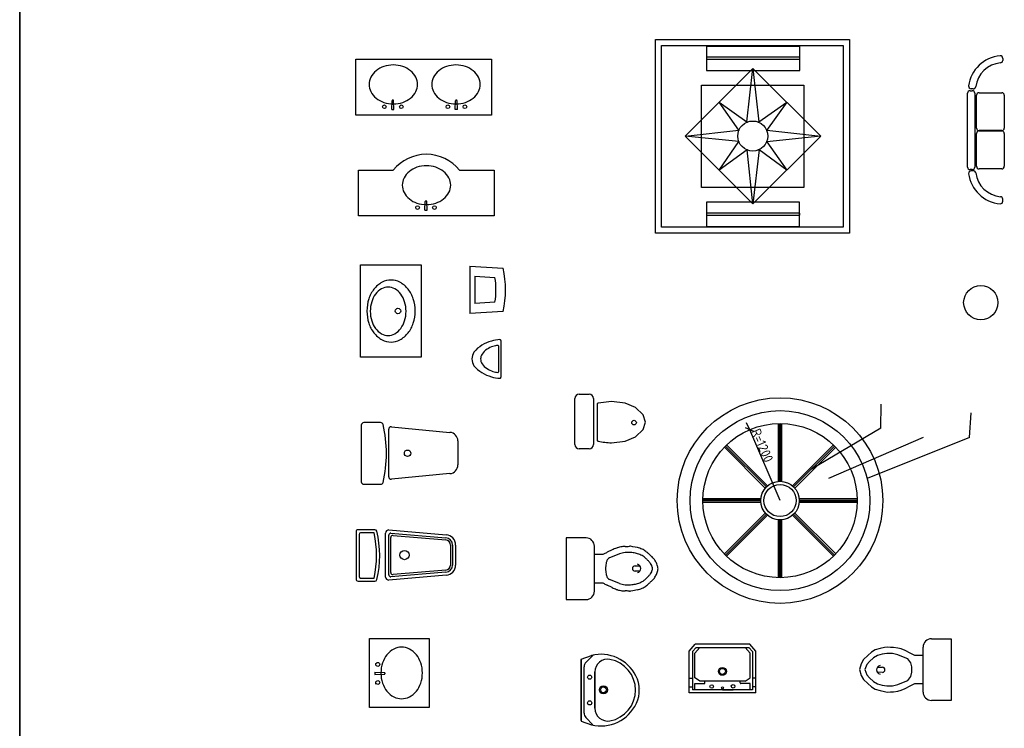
# Model space of a CAD drawing. Header units: inches. Extents: x 100794 to 106273, y 288 to 2276.
# Tile 36 of 149: x 101017 to 101378, y 1550 to 1809. Entities that reach past the tile are written whole.
import ezdxf

# ---------------------------------------------------------------- set-up
doc = ezdxf.new("R2010")
doc.units = ezdxf.units.IN
doc.header["$MEASUREMENT"] = 0
doc.layers.get('0').update_dxf_attribs({"linetype": 'CONTINUOUS'})
doc.layers.add('1', color=7, linetype='CONTINUOUS')
doc.styles.get("Standard").update_dxf_attribs({"font": 'ISOCP'})

msp = doc.modelspace()

# ---------------------------------------------------------------- linework, layer by layer
msp.add_line((101017.46248, 2275.68468), (101017.46248, 287.5562))
msp.add_line((101017.46248, 2275.68468), (101017.46248, 287.5562))
msp.add_lwpolyline([(101017.46248, 2275.68468), (106272.66502, 2275.68468), (106272.66502, 287.5562), (101017.46248, 287.5562)], close=True)
at = {"layer": '1', "color": 4}
for p, q in [((101250.19696, 1731.05823), (101250.19696, 1802.08764)), ((101250.19696, 1802.08764), (101321.22637, 1802.08764)), ((101252.4699, 1733.33117), (101252.4699, 1799.8147)), ((101252.4699, 1799.8147), (101318.95343, 1799.8147)), ((101303.06976, 1799.52942), (101268.97209, 1799.52942)), ((101268.97209, 1799.52942), (101268.97209, 1790.69916)), ((101303.06976, 1790.69916), (101303.06976, 1799.52942)), ((101318.95343, 1799.8147), (101318.95343, 1733.33117)), ((101321.22637, 1802.08764), (101321.22637, 1731.05823)), ((101303.0671, 1795.55326), (101268.92827, 1795.55326)), ((101268.92827, 1795.55326), (101268.92827, 1794.82338)), ((101303.0671, 1794.82338), (101303.0671, 1795.55326)), ((101140.57572, 1794.8528), (101190.23468, 1794.8528)), ((101140.57572, 1774.38221), (101140.57572, 1794.8528)), ((101190.23468, 1794.8528), (101190.23468, 1774.38221)), ((101268.92827, 1794.82338), (101303.0671, 1794.82338)), ((101377.40207, 1795.09279), (101377.37382, 1794.38133)), ((101261.12898, 1766.62772), (101285.92597, 1791.42471)), ((101268.97209, 1790.69916), (101303.06976, 1790.69916)), ((101283.65771, 1771.87906), (101285.88771, 1791.4646)), ((101285.88771, 1791.4646), (101288.03512, 1771.87906)), ((101285.92597, 1791.42471), (101310.72295, 1766.62772)), ((101267.02379, 1747.79668), (101267.02379, 1785.30021)), ((101267.02379, 1785.30021), (101304.52732, 1785.30021)), ((101304.52732, 1785.30021), (101304.52732, 1747.79668)), ((101364.48497, 1755.32709), (101364.48497, 1782.33117)), ((101365.42615, 1783.27234), (101366.1996, 1783.27234)), ((101366.4914, 1783.95788), (101365.78303, 1783.98601)), ((101367.14077, 1782.33117), (101367.14077, 1755.32709)), ((101367.75492, 1769.59987), (101367.75492, 1781.5935)), ((101368.6961, 1782.53467), (101377.00518, 1782.53467)), ((101377.94635, 1781.5935), (101377.94635, 1769.59987)), ((101153.70033, 1776.41898), (101153.80562, 1779.63559)), ((101154.17679, 1779.82378), (101154.00008, 1779.82378)), ((101154.47653, 1776.41898), (101154.37124, 1779.63559)), ((101176.95567, 1776.41898), (101177.06096, 1779.63559)), ((101177.25542, 1779.82378), (101177.43213, 1779.82378)), ((101177.73187, 1776.41898), (101177.62658, 1779.63559)), ((101273.52747, 1779.02621), (101283.65771, 1771.87906)), ((101280.76696, 1768.8214), (101273.52747, 1779.02621)), ((101288.03512, 1771.87906), (101298.32446, 1779.02621)), ((101298.32446, 1779.02621), (101290.84328, 1768.73876)), ((101190.23468, 1774.38221), (101140.57572, 1774.38221)), ((101153.69637, 1776.41898), (101154.47653, 1776.41898)), ((101177.73584, 1776.41898), (101176.95567, 1776.41898)), ((101261.10987, 1766.59014), (101280.76696, 1768.8214)), ((101280.76696, 1764.68943), (101261.10987, 1766.59014)), ((101285.92597, 1741.83073), (101261.12898, 1766.62772)), ((101310.72295, 1766.62772), (101285.92597, 1741.83073)), ((101291.00847, 1768.8214), (101310.72295, 1766.62772)), ((101310.72295, 1766.62772), (101291.00847, 1764.52415)), ((101367.75492, 1755.59267), (101367.75492, 1767.5863)), ((101377.00518, 1768.65869), (101368.6961, 1768.65869)), ((101368.6961, 1768.52748), (101377.00518, 1768.52748)), ((101377.94635, 1767.5863), (101377.94635, 1755.59267)), ((101273.52747, 1754.22923), (101280.76696, 1764.68943)), ((101291.00847, 1764.52415), (101298.32446, 1754.22923)), ((101283.82289, 1761.63177), (101273.52747, 1754.22923)), ((101285.88771, 1741.79831), (101283.82289, 1761.63177)), ((101288.20031, 1761.63177), (101285.88771, 1741.79831)), ((101298.32446, 1754.22923), (101288.20031, 1761.63177)), ((101141.52566, 1754.22662), (101154.24635, 1754.22662)), ((101141.52566, 1737.48381), (101141.52566, 1754.22662)), ((101178.46393, 1754.22662), (101191.18462, 1754.22662)), ((101191.18462, 1754.22662), (101191.18462, 1737.48381)), ((101366.1996, 1754.38591), (101365.42615, 1754.38591)), ((101366.4914, 1753.98814), (101365.78303, 1753.96001)), ((101377.00518, 1754.65149), (101368.6961, 1754.65149)), ((101304.52732, 1747.79668), (101267.02379, 1747.79668)), ((101165.84249, 1739.52057), (101165.94778, 1742.73718)), ((101166.31894, 1742.92538), (101166.14224, 1742.92538)), ((101166.61869, 1739.52057), (101166.5134, 1742.73718)), ((101303.0081, 1742.43284), (101268.91043, 1742.43284)), ((101268.91043, 1742.43284), (101268.91043, 1733.60257)), ((101303.0081, 1733.60257), (101303.0081, 1742.43284)), ((101377.40207, 1742.85323), (101377.37382, 1743.56468)), ((101165.83852, 1739.52057), (101166.61869, 1739.52057)), ((101303.0671, 1738.47711), (101268.92827, 1738.47711)), ((101268.92827, 1738.47711), (101268.92827, 1737.74723)), ((101268.92827, 1737.74723), (101303.0671, 1737.74723)), ((101303.0671, 1737.74723), (101303.0671, 1738.47711)), ((101191.18462, 1737.48381), (101141.52566, 1737.48381)), ((101321.22637, 1731.05823), (101250.19696, 1731.05823)), ((101318.95343, 1733.33117), (101252.4699, 1733.33117)), ((101268.91043, 1733.60257), (101303.0081, 1733.60257)), ((101142.25123, 1685.67044), (101142.25123, 1719.55796)), ((101142.25123, 1719.55796), (101164.46257, 1719.55796)), ((101164.46257, 1719.55796), (101164.46257, 1685.67044)), ((101182.21307, 1719.02864), (101182.21307, 1701.6516)), ((101182.21307, 1719.02864), (101194.47184, 1718.23435)), ((101184.06649, 1715.37174), (101191.4498, 1714.89335)), ((101184.06649, 1715.37174), (101184.06649, 1705.3085)), ((101191.4498, 1705.78689), (101184.06649, 1705.3085)), ((101194.47184, 1702.44589), (101182.21307, 1701.6516)), ((101193.61387, 1691.76464), (101193.61387, 1678.3024)), ((101192.73442, 1689.78488), (101192.73442, 1680.28217)), ((101164.46257, 1685.67044), (101142.25123, 1685.67044)), ((101220.73115, 1653.64297), (101220.73115, 1670.58415)), ((101222.23703, 1672.09003), (101226.00174, 1672.09003)), ((101227.50762, 1670.58415), (101227.50762, 1653.64297)), ((101234.1928, 1669.45169), (101229.25564, 1668.83559)), ((101239.12996, 1668.83559), (101234.1928, 1669.45169)), ((101229.25564, 1668.83559), (101228.91653, 1668.74498)), ((101228.91653, 1668.74498), (101228.91653, 1655.05447)), ((101242.91739, 1667.23977), (101239.12996, 1668.83559)), ((101245.71284, 1664.56924), (101242.91739, 1667.23977)), ((101332.70145, 1659.65231), (101332.88968, 1668.45231)), ((101246.53123, 1661.89972), (101245.71284, 1664.56924)), ((101245.71284, 1659.23021), (101246.53123, 1661.89972)), ((101365.24263, 1656.21701), (101365.83086, 1665.25231)), ((101142.53373, 1660.80191), (101142.53373, 1640.02073)), ((101149.61729, 1661.70544), (101143.43726, 1661.70544)), ((101152.56016, 1641.90351), (101152.56016, 1659.27806)), ((101153.53958, 1660.17839), (101174.94823, 1658.14418)), ((101242.91739, 1656.55968), (101245.71284, 1659.23021)), ((101295.24267, 1640.19272), (101295.24267, 1661.39375)), ((101295.24267, 1661.39375), (101295.24267, 1640.19272)), ((101295.8309, 1640.21728), (101295.8309, 1661.39375)), ((101295.8309, 1640.21728), (101295.8309, 1661.39375)), ((101296.41914, 1640.19272), (101296.41914, 1661.39375)), ((101296.41914, 1661.39375), (101296.41914, 1640.19272)), ((101332.70145, 1659.65231), (101307.35366, 1644.68121)), ((101177.8953, 1654.98916), (101177.8953, 1646.1924)), ((101234.1928, 1654.34776), (101239.12996, 1654.96386)), ((101239.12996, 1654.96386), (101242.91739, 1656.55968)), ((101348.23086, 1656.21701), (101313.62285, 1641.30728)), ((101365.24263, 1656.21701), (101327.75187, 1641.29315)), ((101226.00174, 1652.13709), (101222.23703, 1652.13709)), ((101290.44098, 1637.71649), (101275.44959, 1652.70788)), ((101275.44959, 1652.70788), (101290.44098, 1637.71649)), ((101290.83956, 1638.14979), (101275.86553, 1653.12382)), ((101291.27287, 1638.54838), (101276.28148, 1653.53977)), ((101276.28148, 1653.53977), (101291.27287, 1638.54838)), ((101315.38033, 1653.53977), (101300.38894, 1638.54838)), ((101300.38894, 1638.54838), (101315.38033, 1653.53977)), ((101300.82224, 1638.14979), (101315.79627, 1653.12382)), ((101316.21222, 1652.70788), (101301.22083, 1637.71649)), ((101301.22083, 1637.71649), (101316.21222, 1652.70788)), ((101174.94823, 1643.03739), (101153.53958, 1641.00317)), ((101143.43726, 1639.1172), (101149.62903, 1639.1172)), ((101288.79663, 1633.74669), (101267.59561, 1633.74669)), ((101267.59561, 1633.74669), (101288.79663, 1633.74669)), ((101288.77208, 1633.15845), (101267.59561, 1633.15845)), ((101324.0662, 1633.74669), (101302.86517, 1633.74669)), ((101302.86517, 1633.74669), (101324.0662, 1633.74669)), ((101302.88973, 1633.15845), (101324.0662, 1633.15845)), ((101288.79663, 1632.57022), (101267.59561, 1632.57022)), ((101267.59561, 1632.57022), (101288.79663, 1632.57022)), ((101324.0662, 1632.57022), (101302.86517, 1632.57022)), ((101302.86517, 1632.57022), (101324.0662, 1632.57022)), ((101290.44098, 1628.60042), (101275.44959, 1613.60903)), ((101275.44959, 1613.60903), (101290.44098, 1628.60042)), ((101290.83956, 1628.16711), (101275.86553, 1613.19308)), ((101291.27287, 1627.76853), (101276.28148, 1612.77714)), ((101276.28148, 1612.77714), (101291.27287, 1627.76853)), ((101295.24267, 1604.92316), (101295.24267, 1626.12418)), ((101295.24267, 1626.12418), (101295.24267, 1604.92316)), ((101295.8309, 1626.09963), (101295.8309, 1604.92316)), ((101295.8309, 1604.92316), (101295.8309, 1626.09963)), ((101296.41914, 1604.92316), (101296.41914, 1626.12418)), ((101296.41914, 1626.12418), (101296.41914, 1604.92316)), ((101315.38033, 1612.77714), (101300.38894, 1627.76853)), ((101300.38894, 1627.76853), (101315.38033, 1612.77714)), ((101300.82224, 1628.16711), (101315.79627, 1613.19308)), ((101316.21222, 1613.60903), (101301.22083, 1628.60042)), ((101301.22083, 1628.60042), (101316.21222, 1613.60903)), ((101147.50887, 1622.48477), (101141.34992, 1622.48477)), ((101152.64749, 1622.40772), (101173.58116, 1620.64316)), ((101140.59698, 1621.73183), (101140.59698, 1604.41418)), ((101141.72639, 1620.79065), (101141.72639, 1605.35536)), ((101147.20922, 1621.35536), (101142.29109, 1621.35536)), ((101151.43826, 1605.16398), (101151.43826, 1621.28113)), ((101152.56767, 1605.98316), (101152.56767, 1620.46195)), ((101153.32061, 1606.80224), (101153.32061, 1619.64287)), ((101153.38385, 1621.21223), (101173.49448, 1619.51705)), ((101154.13679, 1620.39315), (101173.43773, 1618.76622)), ((101224.81161, 1619.48924), (101217.51749, 1619.48924)), ((101217.51749, 1619.48924), (101217.51749, 1596.901)), ((101175.19744, 1616.88787), (101175.19744, 1609.55724)), ((101175.95038, 1616.88787), (101175.95038, 1609.55724)), ((101177.07979, 1616.88787), (101177.07979, 1609.55724)), ((101227.87044, 1599.95983), (101227.87044, 1616.43041)), ((101234.38585, 1615.10824), (101232.56698, 1614.21768)), ((101242.00066, 1616.23976), (101241.04691, 1616.43041)), ((101243.61757, 1615.91566), (101242.00066, 1616.23976)), ((101230.92926, 1613.37159), (101227.87044, 1613.37159)), ((101234.99292, 1612.8452), (101233.37602, 1612.19842)), ((101237.08186, 1613.65403), (101234.99292, 1612.8452)), ((101242.7416, 1609.22918), (101244.42543, 1609.20686)), ((101142.29109, 1604.79065), (101147.21865, 1604.79065)), ((101173.58116, 1605.80195), (101152.64749, 1604.03739)), ((101173.49448, 1606.92806), (101153.38385, 1605.23288)), ((101173.43773, 1607.67888), (101154.13679, 1606.05196)), ((101234.99292, 1603.62677), (101233.37602, 1604.27355)), ((101244.42543, 1607.34683), (101242.7416, 1607.34683)), ((101244.42543, 1607.34683), (101244.42543, 1607.34683)), ((101141.34992, 1603.66124), (101147.51866, 1603.66124)), ((101227.87044, 1603.01865), (101230.92926, 1603.01865)), ((101234.38585, 1601.282), (101232.56698, 1602.17256)), ((101237.08186, 1602.81793), (101234.99292, 1603.62677)), ((101242.00066, 1600.15048), (101241.04691, 1599.95983)), ((101243.61757, 1600.47458), (101242.00066, 1600.15048)), ((101217.51749, 1596.901), (101224.81161, 1596.901)), ((101145.53003, 1557.40143), (101145.53003, 1582.61307)), ((101145.53003, 1582.61307), (101167.36532, 1582.61307)), ((101167.36532, 1582.61307), (101167.36532, 1557.40143)), ((101351.25062, 1582.57375), (101358.54474, 1582.57375)), ((101358.54474, 1582.57375), (101358.54474, 1571.27963)), ((101262.56508, 1577.95054), (101264.74585, 1580.56748)), ((101265.1016, 1579.31392), (101263.81762, 1577.92758)), ((101264.65271, 1577.31098), (101266.4505, 1579.31392)), ((101284.809, 1580.56748), (101264.74585, 1580.56748)), ((101265.1016, 1579.31392), (101284.43742, 1579.31392)), ((101284.88631, 1577.31098), (101283.08851, 1579.31392)), ((101284.43742, 1579.31392), (101285.7214, 1577.92758)), ((101286.98977, 1577.95054), (101284.809, 1580.56748)), ((101332.44467, 1579.00018), (101330.69273, 1578.43512)), ((101334.06157, 1579.32427), (101332.44467, 1579.00018)), ((101335.01533, 1579.51493), (101334.06157, 1579.32427)), ((101336.21861, 1579.40459), (101335.01533, 1579.51493)), ((101337.43158, 1579.40459), (101336.21861, 1579.40459)), ((101338.98038, 1579.16223), (101337.43158, 1579.40459)), ((101340.12642, 1578.83954), (101338.98038, 1579.16223)), ((101348.1918, 1571.27963), (101348.1918, 1579.51493)), ((101223.05999, 1575.04355), (101226.7559, 1576.42952)), ((101224.82242, 1573.92794), (101227.53897, 1576.60316)), ((101262.56508, 1562.68511), (101262.56508, 1577.95054)), ((101263.81762, 1577.92758), (101263.81762, 1563.82097)), ((101264.65271, 1568.21509), (101264.65271, 1577.31098)), ((101284.88631, 1568.21509), (101284.88631, 1577.31098)), ((101285.7214, 1577.92758), (101285.7214, 1563.82097)), ((101286.98977, 1562.68511), (101286.98977, 1577.95054)), ((101327.92979, 1576.41304), (101326.44793, 1574.95743)), ((101329.34473, 1577.62629), (101327.92979, 1576.41304)), ((101330.01873, 1575.52389), (101328.60379, 1574.23032)), ((101330.69273, 1578.43512), (101329.34473, 1577.62629)), ((101331.5687, 1576.41445), (101330.01873, 1575.52389)), ((101333.1856, 1576.89919), (101331.5687, 1576.41445)), ((101334.93754, 1577.14155), (101333.1856, 1576.89919)), ((101336.95955, 1577.14155), (101334.93754, 1577.14155)), ((101338.98038, 1576.65682), (101336.95955, 1577.14155)), ((101341.06932, 1575.84799), (101338.98038, 1576.65682)), ((101341.67639, 1578.19276), (101340.12642, 1578.83954)), ((101342.68622, 1575.2012), (101341.06932, 1575.84799)), ((101343.49525, 1577.30219), (101341.67639, 1578.19276)), ((101345.13298, 1576.4561), (101343.49525, 1577.30219)), ((101348.1918, 1576.4561), (101345.13298, 1576.4561)), ((101348.1918, 1566.10316), (101348.1918, 1576.4561)), ((101223.05999, 1575.04355), (101223.05999, 1552.42054)), ((101223.05999, 1552.55637), (101223.05999, 1574.99388)), ((101224.12045, 1555.31186), (101224.12045, 1572.25146)), ((101325.50503, 1573.42149), (101324.89768, 1571.27963)), ((101326.44793, 1574.95743), (101325.50503, 1573.42149)), ((101327.59279, 1573.0988), (101326.91879, 1571.23877)), ((101328.60379, 1574.23032), (101327.59279, 1573.0988)), ((101331.63681, 1572.12792), (101333.32064, 1572.12792)), ((101331.63681, 1572.12792), (101331.63681, 1572.12792)), ((101343.76415, 1573.74559), (101342.68622, 1575.2012)), ((101344.03422, 1572.20965), (101343.76415, 1573.74559)), ((101344.10115, 1571.23877), (101344.03422, 1572.20965)), ((101147.5369, 1570.26728), (101147.5369, 1569.43933)), ((101147.5369, 1570.26728), (101150.96795, 1570.15497)), ((101147.5369, 1569.43933), (101150.96795, 1569.55164)), ((101151.16869, 1569.94755), (101151.16869, 1569.75906)), ((101228.01286, 1557.10813), (101228.01286, 1570.37381)), ((101228.01286, 1570.37381), (101228.01286, 1557.10813)), ((101266.3966, 1567.09314), (101264.65271, 1568.21509)), ((101283.08851, 1567.05846), (101284.88631, 1568.21509)), ((101324.89768, 1571.27963), (101325.50503, 1569.13778)), ((101325.50503, 1569.13778), (101326.44793, 1567.60184)), ((101326.91879, 1571.23877), (101327.59279, 1569.37874)), ((101327.59279, 1569.37874), (101328.60379, 1568.24722)), ((101328.60379, 1568.24722), (101330.01873, 1566.95365)), ((101333.32064, 1570.24557), (101331.63681, 1570.26789)), ((101342.68622, 1567.27634), (101343.76415, 1568.73195)), ((101343.76415, 1568.73195), (101344.03422, 1570.26789)), ((101344.03422, 1570.26789), (101344.10115, 1571.23877)), ((101348.1918, 1563.04434), (101348.1918, 1571.27963)), ((101358.54474, 1571.27963), (101358.54474, 1559.98552)), ((101147.80638, 1565.92776), (101147.80638, 1566.75994)), ((101262.53252, 1568.06061), (101263.75381, 1568.06061)), ((101262.59744, 1564.89968), (101263.75381, 1564.89968)), ((101264.65159, 1563.82097), (101264.65159, 1566.13289)), ((101264.65159, 1566.13289), (101268.09515, 1566.13289)), ((101283.08851, 1567.05846), (101266.51459, 1567.05846)), ((101268.31323, 1566.35097), (101268.31323, 1567.05846)), ((101281.2896, 1566.35097), (101281.2896, 1567.05846)), ((101284.88631, 1566.13289), (101281.50768, 1566.13289)), ((101284.88631, 1563.82097), (101284.88631, 1566.13289)), ((101286.94269, 1568.06061), (101285.7214, 1568.06061)), ((101286.87777, 1564.89968), (101285.7214, 1564.89968)), ((101326.44793, 1567.60184), (101327.92979, 1566.14623)), ((101327.92979, 1566.14623), (101329.34473, 1564.93298)), ((101329.34473, 1564.93298), (101330.69273, 1564.12415)), ((101330.01873, 1566.95365), (101331.5687, 1566.06309)), ((101331.5687, 1566.06309), (101333.1856, 1565.57835)), ((101333.1856, 1565.57835), (101334.93754, 1565.33598)), ((101334.93754, 1565.33598), (101336.95955, 1565.33598)), ((101336.95955, 1565.33598), (101338.98038, 1565.82072)), ((101338.98038, 1565.82072), (101341.06932, 1566.62955)), ((101341.06932, 1566.62955), (101342.68622, 1567.27634)), ((101341.67639, 1564.36651), (101343.49525, 1565.25707)), ((101343.49525, 1565.25707), (101345.13298, 1566.10316)), ((101345.13298, 1566.10316), (101348.1918, 1566.10316)), ((101286.98977, 1562.68511), (101262.56508, 1562.68511)), ((101285.7214, 1563.82097), (101263.8165, 1563.82097)), ((101278.69435, 1563.82097), (101270.84355, 1563.82097)), ((101274.76895, 1563.82097), (101278.69435, 1563.82097)), ((101330.69273, 1564.12415), (101332.44467, 1563.55909)), ((101332.44467, 1563.55909), (101334.06157, 1563.23499)), ((101334.06157, 1563.23499), (101335.01533, 1563.04434)), ((101335.01533, 1563.04434), (101336.21861, 1563.15467)), ((101336.21861, 1563.15467), (101337.43158, 1563.15467)), ((101337.43158, 1563.15467), (101338.98038, 1563.39704)), ((101338.98038, 1563.39704), (101340.12642, 1563.71973)), ((101340.12642, 1563.71973), (101341.67639, 1564.36651)), ((101167.36532, 1557.40143), (101145.53003, 1557.40143)), ((101358.54474, 1559.98552), (101351.25062, 1559.98552)), ((101224.75764, 1553.70173), (101227.32124, 1550.96995)), ((101223.05999, 1552.42054), (101226.7559, 1551.03457))]:
    msp.add_line(p, q, dxfattribs=at)
at = {"layer": '1', "color": 4, "linetype": 'ByBlock'}
msp.add_line((101286.28883, 1658.50629), (101283.20101, 1659.74645), dxfattribs=at)
at = {"layer": '1', "color": 4, "linetype": 'Continuous'}
for p, q in [((101284.74492, 1659.12637), (101283.61741, 1661.69285)), ((101295.8309, 1633.15845), (101284.74492, 1659.12637))]:
    msp.add_line(p, q, dxfattribs=at)
at = {"layer": '1', "color": 4}
for centre, radius in [((101150.96965, 1777.38259), 0.67429), ((101157.18029, 1777.38259), 0.67429), ((101174.25191, 1777.38259), 0.67429), ((101180.46255, 1777.38259), 0.67429), ((101285.86228, 1766.68141), 5.50191), ((101163.11181, 1740.48419), 0.67429), ((101169.32245, 1740.48419), 0.67429), ((101369.34511, 1705.67084), 6.27972), ((101155.9463, 1702.57979), 1.00032), ((101295.8309, 1633.15845), 37.64706), ((101295.8309, 1633.15845), 32.94118), ((101242.37229, 1661.70369), 0.85306), ((101295.8309, 1633.15845), 28.23529), ((101159.48226, 1650.47721), 1.19186), ((101295.8309, 1633.15845), 7.05882), ((101295.8309, 1633.15845), 5.88235), ((101158.34655, 1613.20179), 1.6866), ((101148.56475, 1573.15129), 0.71924), ((101274.7376, 1570.60359), 1.4434), ((101226.11881, 1568.48101), 0.76894), ((101274.7376, 1570.60359), 1.08615), ((101148.56475, 1566.52661), 0.71924), ((101231.17596, 1563.84284), 1.48751), ((101231.17596, 1563.84284), 1.08118), ((101270.8185, 1565.05417), 0.65423), ((101274.7376, 1564.59205), 0.34892), ((101278.65559, 1565.13074), 0.65423), ((101226.11881, 1559.06924), 0.76894)]:
    msp.add_circle(centre, radius, dxfattribs=at)
for centre, radius, start, end in [((101377.49152, 1783.40544), 12.71101, 95.0199356, 172.574969), ((101376.46164, 1795.13013), 0.94118, 357.7258243, 95.0199356), ((101153.61369, 1783.60225), 8.99787, 108.4123722, 128.7881789), ((101154.2454, 1781.70463), 10.99787, 90, 108.4123722), ((101154.2454, 1781.70463), 10.99787, 71.5876278, 90), ((101154.87711, 1783.60225), 8.99787, 51.2118211, 71.5876278), ((101176.5551, 1783.60225), 8.99787, 108.4123722, 128.7881789), ((101177.1868, 1781.70463), 10.99787, 90, 108.4123722), ((101177.1868, 1781.70463), 10.99787, 71.5876278, 90), ((101177.81851, 1783.60225), 8.99787, 51.2118211, 71.5876278), ((101377.49152, 1783.40544), 10.12278, 95.4880816, 172.245368), ((101376.43338, 1794.41868), 0.94118, 275.4880816, 357.7258243), ((101151.15137, 1785.57803), 5.77078, 152.7336259, 180), ((101152.6441, 1784.80869), 7.4501, 128.7881789, 152.7336259), ((101155.8467, 1784.80869), 7.4501, 27.2663741, 51.2118211), ((101157.33943, 1785.57803), 5.77078, 0, 27.2663741), ((101174.09278, 1785.57803), 5.77078, 152.7336259, 180), ((101175.5855, 1784.80869), 7.4501, 128.7881789, 152.7336259), ((101178.7881, 1784.80869), 7.4501, 27.2663741, 51.2118211), ((101180.28083, 1785.57803), 5.77078, 0, 27.2663741), ((101151.15137, 1785.57803), 5.77078, 180, 207.2663741), ((101157.33943, 1785.57803), 5.77078, 332.7336259, 0), ((101174.09278, 1785.57803), 5.77078, 180, 207.2663741), ((101180.28083, 1785.57803), 5.77078, 332.7336259, 0), ((101365.82038, 1784.92644), 0.94118, 172.574969, 267.7258243), ((101366.52875, 1784.89831), 0.94118, 267.7258243, 352.245368), ((101152.6441, 1786.34737), 7.4501, 207.2663741, 231.2118211), ((101155.8467, 1786.34737), 7.4501, 308.7881789, 332.7336259), ((101175.5855, 1786.34737), 7.4501, 207.2663741, 231.2118211), ((101178.7881, 1786.34737), 7.4501, 308.7881789, 332.7336259), ((101365.42615, 1782.33117), 0.94118, 90, 180), ((101366.1996, 1782.33117), 0.94118, 0, 90), ((101368.6961, 1781.5935), 0.94118, 90, 180), ((101377.00518, 1781.5935), 0.94118, 0, 90), ((101153.61369, 1787.55381), 8.99787, 231.2118211, 251.5876278), ((101154.2454, 1789.45143), 10.99787, 251.5876278, 270), ((101154.00008, 1779.62922), 0.19456, 90, 178.1251537), ((101154.17679, 1779.62922), 0.19456, 1.8748463, 90), ((101154.2454, 1789.45143), 10.99787, 270, 288.4123722), ((101154.87711, 1787.55381), 8.99787, 288.4123722, 308.7881789), ((101176.5551, 1787.55381), 8.99787, 231.2118211, 251.5876278), ((101177.1868, 1789.45143), 10.99787, 251.5876278, 270), ((101177.25542, 1779.62922), 0.19456, 90, 178.1251537), ((101177.1868, 1789.45143), 10.99787, 270, 288.4123722), ((101177.43213, 1779.62922), 0.19456, 1.8748463, 90), ((101177.81851, 1787.55381), 8.99787, 288.4123722, 308.7881789), ((101368.6961, 1769.59987), 0.94118, 180, 270), ((101368.6961, 1767.5863), 0.94118, 90, 180), ((101377.00518, 1769.59987), 0.94118, 270, 0), ((101377.00518, 1767.5863), 0.94118, 0, 90), ((101166.35514, 1744.36521), 15.61634, 39.0201095, 140.9798905), ((101166.38756, 1744.80622), 10.99787, 90, 108.4123722), ((101166.38756, 1744.80622), 10.99787, 71.5876278, 90), ((101368.6961, 1755.59267), 0.94118, 180, 270), ((101377.00518, 1755.59267), 0.94118, 270, 0), ((101164.78626, 1747.91028), 7.4501, 128.7881789, 152.7336259), ((101165.75585, 1746.70384), 8.99787, 108.4123722, 128.7881789), ((101167.01927, 1746.70384), 8.99787, 51.2118211, 71.5876278), ((101167.98886, 1747.91028), 7.4501, 27.2663741, 51.2118211), ((101365.42615, 1755.32709), 0.94118, 180, 270), ((101365.82038, 1753.01957), 0.94118, 92.2741757, 187.425031), ((101377.49152, 1754.54057), 12.71101, 187.425031, 264.9800644), ((101366.1996, 1755.32709), 0.94118, 270, 0), ((101366.52875, 1753.0477), 0.94118, 7.754632, 92.2741757), ((101377.49152, 1754.54057), 10.12278, 187.754632, 264.5119184), ((101163.29353, 1748.67962), 5.77078, 152.7336259, 180), ((101163.29353, 1748.67962), 5.77078, 180, 207.2663741), ((101169.48158, 1748.67962), 5.77078, 0, 27.2663741), ((101169.48158, 1748.67962), 5.77078, 332.7336259, 0), ((101164.78626, 1749.44897), 7.4501, 207.2663741, 231.2118211), ((101167.98886, 1749.44897), 7.4501, 308.7881789, 332.7336259), ((101165.75585, 1750.65541), 8.99787, 231.2118211, 251.5876278), ((101166.38756, 1752.55303), 10.99787, 251.5876278, 270), ((101166.14224, 1742.73082), 0.19456, 90, 178.1251537), ((101166.31894, 1742.73082), 0.19456, 1.8748463, 90), ((101166.38756, 1752.55303), 10.99787, 270, 288.4123722), ((101167.01927, 1750.65541), 8.99787, 288.4123722, 308.7881789), ((101376.46164, 1742.81588), 0.94118, 264.9800644, 2.2741757), ((101376.43338, 1743.52733), 0.94118, 2.2741757, 84.5119184), ((101159.94875, 1710.34012), 35.41416, 347.1198882, 12.8801118), ((101154.53815, 1704.85831), 9.34927, 117.9995636, 142.0800998), ((101153.41238, 1706.97561), 6.95129, 90, 117.9995636), ((101153.41238, 1706.97561), 6.95129, 62.0004364, 90), ((101152.28662, 1704.85831), 9.34927, 37.9199002, 62.0004364), ((101164.62597, 1710.34012), 27.20752, 350.3661167, 9.6338833), ((101156.30682, 1703.48045), 11.5913, 142.0800998, 162.1157543), ((101155.1151, 1703.32096), 9.18114, 143.5476027, 162.9874783), ((101153.42977, 1704.56586), 7.08588, 119.2815834, 143.5476027), ((101152.36053, 1706.47267), 4.89975, 90, 119.2815834), ((101152.36053, 1706.47267), 4.89975, 60.7184166, 90), ((101151.29129, 1704.56586), 7.08588, 36.4523973, 60.7184166), ((101149.60597, 1703.32096), 9.18114, 17.0125217, 36.4523973), ((101150.51794, 1703.48045), 11.5913, 17.8842457, 37.9199002), ((101159.09179, 1702.58178), 14.51767, 162.1157543, 180), ((101157.77335, 1702.50761), 11.96104, 162.9874783, 180), ((101146.94771, 1702.50761), 11.96104, 0, 17.0125217), ((101147.73298, 1702.58178), 14.51767, 0, 17.8842457), ((101159.09179, 1702.58178), 14.51767, 180, 197.8842457), ((101157.77335, 1702.50761), 11.96104, 180, 197.0125217), ((101146.94771, 1702.50761), 11.96104, 342.9874783, 0), ((101147.73298, 1702.58178), 14.51767, 342.1157543, 0), ((101156.30682, 1701.68311), 11.5913, 197.8842457, 217.9199002), ((101155.1151, 1701.69426), 9.18114, 197.0125217, 216.4523973), ((101149.60597, 1701.69426), 9.18114, 323.5476027, 342.9874783), ((101150.51794, 1701.68311), 11.5913, 322.0800998, 342.1157543), ((101154.53815, 1700.30525), 9.34927, 217.9199002, 242.0004364), ((101153.42977, 1700.44936), 7.08588, 216.4523973, 240.7184166), ((101151.29129, 1700.44936), 7.08588, 299.2815834, 323.5476027), ((101152.28662, 1700.30525), 9.34927, 297.9995636, 322.0800998), ((101152.36053, 1698.54255), 4.89975, 240.7184166, 270), ((101153.41238, 1698.18795), 6.95129, 242.0004364, 270), ((101152.36053, 1698.54255), 4.89975, 270, 299.2815834), ((101153.41238, 1698.18795), 6.95129, 270, 297.9995636), ((101193.27425, 1679.59535), 12.34794, 104.6172037, 122.1957355), ((101193.49261, 1682.19283), 9.92755, 91.3727003, 109.6261949), ((101193.26093, 1691.76464), 0.35294, 0, 90.9972951), ((101187.60519, 1685.03352), 4.5833, 146.6603394, 180), ((101191.44196, 1681.5292), 9.74907, 119.1372631, 141.8418645), ((101191.71676, 1683.50796), 5.96739, 121.9611726, 146.4205742), ((101192.7298, 1682.77487), 7.14118, 106.313662, 125.7462418), ((101193.9282, 1677.22978), 12.80612, 96.2285557, 104.490421), ((101192.55795, 1689.78488), 0.17647, 0, 96.2285557), ((101187.60519, 1685.03352), 4.5833, 180, 213.3396606), ((101189.41882, 1685.03352), 3.20916, 146.4205742, 180), ((101189.41882, 1685.03352), 3.20916, 180, 213.5794258), ((101191.44196, 1688.53784), 9.74907, 218.1581355, 240.8627369), ((101193.27425, 1690.4717), 12.34794, 237.8042645, 255.3827963), ((101191.71676, 1686.55908), 5.96739, 213.5794258, 238.0388274), ((101192.7298, 1687.29217), 7.14118, 234.2537582, 253.686338), ((101193.9282, 1692.83726), 12.80612, 255.509579, 263.7714443), ((101192.55795, 1680.28217), 0.17647, 263.7714443, 0), ((101193.49261, 1687.87422), 9.92755, 250.3738051, 268.6272997), ((101193.26093, 1678.3024), 0.35294, 269.0027049, 0), ((101222.23703, 1670.58415), 1.50588, 90, 180), ((101226.00174, 1670.58415), 1.50588, 0, 90), ((101143.43726, 1660.80191), 0.90353, 90, 180), ((101149.61729, 1660.80191), 0.90353, 13.1889775, 90), ((101105.17123, 1650.3862), 46.55371, 346.8757809, 13.1889775), ((101153.46369, 1659.27806), 0.90353, 85.1817708, 180), ((101174.73295, 1654.98916), 3.16235, 0, 86.096578), ((101232.62442, 1668.2515), 13.70803, 254.3065427, 255.7737047), ((101234.1928, 1674.43775), 20.08999, 255.7737047, 270), ((101222.23703, 1653.64297), 1.50588, 180, 270), ((101226.00174, 1653.64297), 1.50588, 270, 0), ((101174.73295, 1646.1924), 3.16235, 273.9034224, 0), ((101153.46369, 1641.90351), 0.90353, 180, 274.818227), ((101143.43726, 1640.02073), 0.90353, 180, 270), ((101149.62903, 1640.02073), 0.90353, 270, 346.8757809), ((101141.34992, 1621.73183), 0.75294, 90, 180), ((101147.50887, 1621.73183), 0.75294, 13.1889775, 90), ((101152.56767, 1621.28113), 1.12941, 85.947151, 180), ((101142.29109, 1620.79065), 0.56471, 90, 180), ((101110.47049, 1613.05207), 37.66535, 347.3298833, 12.7354036), ((101110.47049, 1613.05207), 38.79476, 346.8757809, 13.1889775), ((101153.32061, 1620.46195), 0.75294, 85.1817708, 180), ((101154.07355, 1619.64287), 0.75294, 85.1817708, 180), ((101173.31509, 1616.88787), 1.88235, 0, 86.2641899), ((101173.31509, 1616.88787), 2.63529, 0, 86.096578), ((101173.31509, 1616.88787), 3.76471, 0, 85.947151), ((101224.81161, 1616.43041), 3.05882, 0, 90), ((101241.76986, 1599.61224), 17.16536, 112.6501897, 115.4782995), ((101241.54765, 1600.14473), 16.58837, 109.7733052, 112.6501897), ((101238.13554, 1609.63611), 6.5023, 105.7255025, 109.7733052), ((101240.84739, 1600.00487), 16.50804, 103.185405, 105.7255025), ((101239.78385, 1604.5445), 11.84549, 98.8939642, 103.185405), ((101239.03529, 1609.32799), 7.00379, 93.3120454, 98.8939642), ((101238.92753, 1611.19013), 5.13853, 87.5261307, 93.3120454), ((101239.54675, 1625.52266), 9.20737, 267.5261307, 271.847709), ((101239.70239, 1620.69813), 4.38033, 271.847709, 282.7285075), ((101240.86891, 1615.53385), 0.91406, 78.7709688, 102.7285075), ((101242.11921, 1608.44959), 7.61494, 72.1238342, 78.652125), ((101241.49401, 1606.51119), 9.65167, 66.3257852, 72.1238342), ((101242.91023, 1609.74136), 6.12468, 59.0353209, 66.3257852), ((101242.76641, 1609.50167), 6.4042, 51.9059479, 59.0353209), ((101286.66468, 1508.15148), 119.07018, 117.3220424, 117.9103096), ((101246.11019, 1586.65026), 30.71451, 116.1637723, 117.3220424), ((101234.93615, 1610.0954), 2.71634, 143.4787776, 166.2116343), ((101233.94249, 1610.83124), 1.47989, 112.5060136, 143.4787776), ((101239.86873, 1606.31474), 7.8506, 103.4886524, 110.7927443), ((101240.18062, 1605.01449), 9.18773, 96.7376128, 103.4886524), ((101239.96419, 1606.84651), 7.34297, 90, 96.7376128), ((101239.96419, 1600.88528), 13.3042, 84.9957936, 90), ((101239.45547, 1595.0755), 19.13621, 82.1235332, 84.9957936), ((101240.2075, 1600.5115), 13.64844, 78.7223613, 82.1235332), ((101241.15004, 1605.23807), 8.8288, 73.3116333, 78.7223613), ((101241.00846, 1604.76582), 9.32182, 68.0460351, 73.3116333), ((101241.98159, 1607.17998), 6.7189, 60.1197711, 68.0460351), ((101242.43566, 1607.97026), 5.80747, 51.5931154, 60.1197711), ((101239.62211, 1604.42133), 10.33638, 47.5656888, 51.5931154), ((101227.83458, 1591.52784), 27.80601, 45.1104921, 47.5656888), ((101236.99464, 1602.13909), 15.75947, 49.3882755, 51.9059479), ((101217.88064, 1579.84764), 45.12362, 47.9004729, 49.3882755), ((101229.23946, 1592.4189), 28.1808, 45.5119827, 47.9004729), ((101237.31546, 1600.64054), 16.65617, 42.4050326, 45.5119827), ((101248.27405, 1610.64887), 1.81509, 31.5454296, 42.4050326), ((101221.85239, 1594.42883), 32.81822, 28.9951275, 31.5454296), ((101173.31509, 1609.55724), 1.88235, 273.735811, 0), ((101173.31509, 1609.55724), 2.63529, 273.9034224, 0), ((101173.31509, 1609.55724), 3.76471, 274.052849, 0), ((101246.47032, 1607.82372), 14.5151, 176.0563842, 178.3724274), ((101246.47032, 1608.64825), 14.5151, 181.6275726, 183.9436158), ((101238.28335, 1608.38811), 6.30869, 172.5430016, 176.0563842), ((101253.26178, 1606.4276), 21.41488, 170.0273651, 172.5430016), ((101241.33973, 1608.5239), 9.30994, 166.2116343, 170.0273651), ((101242.7416, 1608.28801), 0.94118, 90, 270), ((101243.34524, 1608.31701), 1.56058, 280.0495452, 79.9504548), ((101241.63285, 1605.37944), 8.25456, 41.7805226, 45.1104921), ((101218.96406, 1585.12506), 38.6538, 40.2418615, 41.7805226), ((101246.82946, 1608.70807), 2.14848, 19.9185165, 40.2418615), ((101243.45023, 1607.48357), 5.74272, 7.5285839, 19.9185165), ((101243.45023, 1608.9884), 5.74272, 340.0814835, 352.4714161), ((101247.16247, 1608.45562), 3.88121, 15.8312459, 28.9951275), ((101242.34785, 1607.09038), 8.88565, 7.1419724, 15.8312459), ((101242.34785, 1609.29986), 8.88565, 344.1687541, 352.8580276), ((101141.34992, 1604.41418), 0.75294, 180, 270), ((101142.29109, 1605.35536), 0.56471, 180, 270), ((101147.51866, 1604.41418), 0.75294, 270, 346.8757809), ((101152.56767, 1605.16398), 1.12941, 180, 274.052849), ((101153.32061, 1605.98316), 0.75294, 180, 274.818227), ((101154.07355, 1606.80224), 0.75294, 180, 274.818227), ((101238.28335, 1608.08386), 6.30869, 183.9436158, 187.4569984), ((101253.26178, 1610.04437), 21.41488, 187.4569984, 189.9726349), ((101241.33973, 1607.94806), 9.30994, 189.9726349, 193.7883657), ((101234.93615, 1606.37657), 2.71634, 193.7883657, 216.5212224), ((101233.94249, 1605.64073), 1.47989, 216.5212224, 247.4939864), ((101239.62211, 1612.05064), 10.33638, 308.4068846, 312.4343112), ((101227.83458, 1624.94413), 27.80601, 312.4343112, 314.8895079), ((101241.63285, 1611.09253), 8.25456, 314.8895079, 318.2194774), ((101218.96406, 1631.34691), 38.6538, 318.2194774, 319.7581385), ((101246.82946, 1607.7639), 2.14848, 319.7581385, 340.0814835), ((101237.31546, 1615.7497), 16.65617, 314.4880173, 317.5949674), ((101248.27405, 1605.74137), 1.81509, 317.5949674, 328.4545704), ((101221.85239, 1621.96141), 32.81822, 328.4545704, 331.0048725), ((101247.16247, 1607.93462), 3.88121, 331.0048725, 344.1687541), ((101286.66468, 1708.23875), 119.07018, 242.0896904, 242.6779576), ((101246.11019, 1629.73998), 30.71451, 242.6779576, 243.8362277), ((101241.76986, 1616.778), 17.16536, 244.5217005, 247.3498103), ((101241.54765, 1616.24551), 16.58837, 247.3498103, 250.2266948), ((101238.13554, 1606.75413), 6.5023, 250.2266948, 254.2744975), ((101239.86873, 1610.15723), 7.8506, 249.2072557, 256.5113476), ((101240.18062, 1611.45747), 9.18773, 256.5113476, 263.2623872), ((101239.96419, 1609.62545), 7.34297, 263.2623872, 270), ((101239.96419, 1615.58669), 13.3042, 270, 275.0042064), ((101239.45547, 1621.39646), 19.13621, 275.0042064, 277.8764668), ((101240.2075, 1615.96047), 13.64844, 277.8764668, 281.2776387), ((101241.15004, 1611.23389), 8.8288, 281.2776387, 286.6883667), ((101242.11921, 1607.94065), 7.61494, 281.347875, 287.8761658), ((101241.00846, 1611.70615), 9.32182, 286.6883667, 291.9539649), ((101241.49401, 1609.87905), 9.65167, 287.8761658, 293.6742148), ((101241.98159, 1609.29198), 6.7189, 291.9539649, 299.8802289), ((101242.43566, 1608.50171), 5.80747, 299.8802289, 308.4068846), ((101242.91023, 1606.64887), 6.12468, 293.6742148, 300.9646791), ((101242.76641, 1606.88857), 6.4042, 300.9646791, 308.0940521), ((101236.99464, 1614.25115), 15.75947, 308.0940521, 310.6117245), ((101217.88064, 1636.5426), 45.12362, 310.6117245, 312.0995271), ((101229.23946, 1623.97134), 28.1808, 312.0995271, 314.4880173), ((101224.81161, 1599.95983), 3.05882, 270, 0), ((101240.84739, 1616.38537), 16.50804, 254.2744975, 256.814595), ((101239.78385, 1611.84574), 11.84549, 256.814595, 261.1060358), ((101239.03529, 1607.06225), 7.00379, 261.1060358, 266.6879546), ((101238.92753, 1605.20011), 5.13853, 266.6879546, 272.4738693), ((101239.54675, 1590.86758), 9.20737, 88.152291, 92.4738693), ((101239.70239, 1595.69211), 4.38033, 77.2714925, 88.152291), ((101240.86891, 1600.85639), 0.91406, 257.2714925, 281.2290312), ((101351.25062, 1579.51493), 3.05882, 90, 180), ((101157.30655, 1573.32103), 6.1555, 90, 117.2663741), ((101157.30655, 1573.32103), 6.1555, 62.7336259, 90), ((101159.41406, 1570.69456), 9.59773, 141.2118211, 161.5876278), ((101158.12719, 1571.72879), 7.94677, 117.2663741, 141.2118211), ((101156.48592, 1571.72879), 7.94677, 38.7881789, 62.7336259), ((101155.19905, 1570.69456), 9.59773, 18.4123722, 38.7881789), ((101230.20977, 1562.39421), 14.45403, 27.0639053, 103.8248714), ((101161.43818, 1570.02074), 11.73107, 161.5876278, 180), ((101153.17493, 1570.02074), 11.73107, 0, 18.4123722), ((101226.47339, 1572.25146), 2.35294, 134.560718, 180), ((101232.71874, 1570.37381), 4.70588, 79.4397669, 180), ((101231.4822, 1563.74097), 11.453, 280.5602331, 79.4397669), ((101332.71699, 1571.15775), 1.56058, 100.0495452, 259.9504548), ((101333.32064, 1571.18675), 0.94118, 270, 90), ((101161.43818, 1570.02074), 11.73107, 180, 198.4123722), ((101150.96116, 1569.94755), 0.20753, 0, 88.1251537), ((101150.96116, 1569.75906), 0.20753, 271.8748463, 0), ((101153.17493, 1570.02074), 11.73107, 341.5876278, 0), ((101232.54157, 1563.7243), 11.77304, 335.8071133, 26.4628235), ((101159.41406, 1569.34692), 9.59773, 198.4123722, 218.7881789), ((101155.19905, 1569.34692), 9.59773, 321.2118211, 341.5876278), ((101266.51459, 1567.27654), 0.21808, 237.2443527, 270), ((101268.09515, 1566.35097), 0.21808, 270, 0), ((101281.50768, 1566.35097), 0.21808, 180, 270), ((101158.12719, 1568.31268), 7.94677, 218.7881789, 242.7336259), ((101157.30655, 1566.72044), 6.1555, 242.7336259, 270), ((101157.30655, 1566.72044), 6.1555, 270, 297.2663741), ((101156.48592, 1568.31268), 7.94677, 297.2663741, 321.2118211), ((101230.20977, 1565.06987), 14.45403, 356.5889902, 356.593575), ((101351.25062, 1563.04434), 3.05882, 180, 270), ((101230.20977, 1565.06987), 14.45403, 256.1751286, 334.7296348), ((101226.47339, 1555.31186), 2.35294, 180, 223.1809584), ((101232.71874, 1557.10813), 4.70588, 180, 280.5602331)]:
    msp.add_arc(centre, radius, start, end, dxfattribs=at)
for p in [(101283.77328, 1771.80918), (101287.99421, 1771.80918), (101280.78864, 1768.82453), (101290.97885, 1768.82453), (101280.78864, 1764.60361), (101290.97885, 1764.60361), (101283.77328, 1761.61897), (101287.99421, 1761.61897)]:
    msp.add_point(p, dxfattribs=at)

# ---------------------------------------------------------------- texts
msp.add_text('R=1200', height=3.505694, rotation=293.118154, dxfattribs=at).set_placement((101285.23917, 1658.55272))
at = {"layer": '1', "color": 4, "width": 0.8, "flags": 9}
for tag, p, s, height, rotation in [('XSIZE', (101217.51749, 1608.19512), '720', 0.023529, 180), ('YSIZE', (101217.51749, 1608.19512), '480', 0.023529, 180), ('XSIZE', (101223.05999, 1563.73204), '550', 0.023529, 90), ('YSIZE', (101223.05999, 1563.73204), '450', 0.023529, 90), ('XSIZE', (101274.77743, 1562.68511), '560', 0.021808, 180), ('YSIZE', (101274.77743, 1562.68511), '410', 0.021808, 180)]:
    msp.add_attdef(tag, p, s, height=height, rotation=rotation, dxfattribs=at)

doc.saveas('drawing.dxf')
